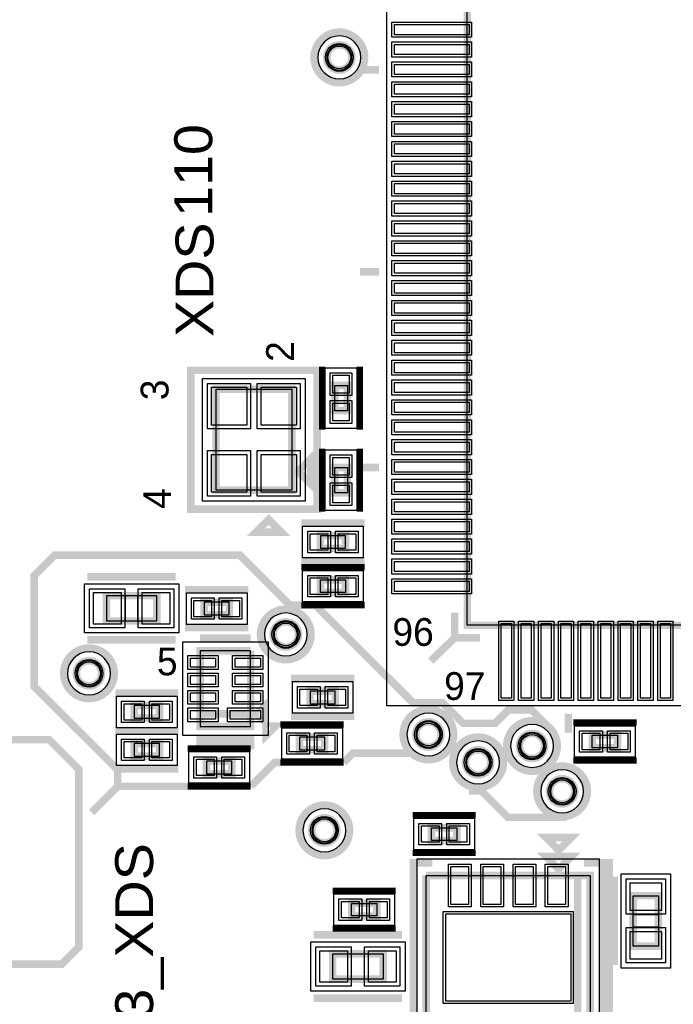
# Model space of a CAD drawing. Extents: x -10 to 137, y -32 to 198.
# Tile 43 of 83: x 100 to 113, y 62 to 82. Entities that reach past the tile are written whole.
import ezdxf

# ---------------------------------------------------------------- set-up
doc = ezdxf.new("R2010")
doc.units = 0
for name, color, linetype in [('BG_SILKSCREEN_TOP', 7, 'CONTINUOUS'), ('PG_ASSEMBLY_TOP', 120, 'CONTINUOUS'), ('PG_DFA_BOUND_TOP', 95, 'CONTINUOUS'), ('PG_PLACE_BOUND_TOP', 23, 'CONTINUOUS'), ('PG_SILKSCREEN_TOP', 7, 'CONTINUOUS'), ('PIN_PASTEMASK_TOP', 212, 'CONTINUOUS'), ('PIN_SOLDERMASK_TOP', 2, 'CONTINUOUS'), ('PIN_TOP', 3, 'CONTINUOUS'), ('VKO_TOP', 243, 'CONTINUOUS')]:
    doc.layers.add(name, color=color, linetype=linetype)

msp = doc.modelspace()

# ---------------------------------------------------------------- linework, layer by layer
at = {"layer": 'PG_ASSEMBLY_TOP', "const_width": 0.1524}
for points in [[(122.58802, 84.082636), (108.61802, 84.082636), (108.61802, 70.112636), (122.58802, 70.112636), (122.58802, 84.082636)], [(105.08742, 72.830436), (105.08742, 74.862436), (103.56342, 74.862436), (103.56342, 72.830436), (105.08742, 72.830436)], [(105.95102, 74.938636), (105.95102, 74.430636), (106.20502, 74.430636), (106.20502, 74.938636), (105.95102, 74.938636)], [(105.21442, 73.211436), (105.46842, 72.957436), (105.46842, 73.465436), (105.21442, 73.211436)], [(106.20502, 72.779636), (106.20502, 73.287636), (105.95102, 73.287636), (105.95102, 72.779636), (106.20502, 72.779636)], [(106.16946, 71.916036), (105.66146, 71.916036), (105.66146, 71.662036), (106.16946, 71.662036), (106.16946, 71.916036)], [(105.66146, 70.773036), (106.16946, 70.773036), (106.16946, 71.027036), (105.66146, 71.027036), (105.66146, 70.773036)], [(102.373684, 70.70852), (101.357684, 70.70852), (101.357684, 70.20052), (102.373684, 70.20052), (102.373684, 70.70852)], [(103.830374, 70.57644), (103.322374, 70.57644), (103.322374, 70.32244), (103.830374, 70.32244), (103.830374, 70.57644)], [(104.259888, 69.59981), (103.243888, 69.59981), (103.243888, 68.07581), (104.259888, 68.07581), (104.259888, 68.32981), (103.243888, 68.32981)], [(103.243888, 68.32981), (104.259888, 68.32981), (104.259888, 69.59981)], [(105.96245, 68.789804), (105.45445, 68.789804), (105.45445, 68.535804), (105.96245, 68.535804), (105.96245, 68.789804)], [(101.917754, 68.24345), (102.425754, 68.24345), (102.425754, 68.49745), (101.917754, 68.49745), (101.917754, 68.24345)], [(104.386888, 68.32981), (104.513888, 68.20281), (104.513888, 68.45681), (104.386888, 68.32981)], [(111.64062, 67.902836), (111.13262, 67.902836), (111.13262, 67.648836), (111.64062, 67.648836), (111.64062, 67.902836)], [(102.425754, 67.73545), (101.917754, 67.73545), (101.917754, 67.48145), (102.425754, 67.48145), (102.425754, 67.73545)], [(105.748836, 67.86245), (105.240836, 67.86245), (105.240836, 67.60845), (105.748836, 67.60845), (105.748836, 67.86245)], [(103.87965, 67.380612), (103.37165, 67.380612), (103.37165, 67.126612), (103.87965, 67.126612), (103.87965, 67.380612)], [(108.405676, 66.039746), (107.897676, 66.039746), (107.897676, 65.785746), (108.405676, 65.785746), (108.405676, 66.039746)], [(110.456726, 65.206626), (110.710726, 65.460626), (110.202726, 65.460626), (110.456726, 65.206626)], [(107.789726, 65.079626), (107.789726, 61.777626), (111.091726, 61.777626), (111.091726, 65.079626), (110.837726, 65.079626), (110.837726, 61.777626)], [(110.837726, 61.777626), (110.837726, 65.079626), (107.789726, 65.079626)], [(106.291126, 64.26454), (106.799126, 64.26454), (106.799126, 64.51854), (106.291126, 64.51854), (106.291126, 64.26454)], [(111.955326, 64.673226), (111.955326, 63.657226), (112.463326, 63.657226), (112.463326, 64.673226), (111.955326, 64.673226)], [(105.910126, 62.99454), (106.926126, 62.99454), (106.926126, 63.50254), (105.910126, 63.50254), (105.910126, 62.99454)]]:
    msp.add_lwpolyline(points, dxfattribs=at)
for points in [[(106.297984, 81.538572, 1), (105.789984, 81.538572, 1), (106.297984, 81.538572)], [(105.22077, 69.928994, 1), (104.71277, 69.928994, 1), (105.22077, 69.928994)], [(101.26218, 69.146674, 1), (100.75418, 69.146674, 1), (101.26218, 69.146674)], [(108.0897, 67.916298, 1), (107.5817, 67.916298, 1), (108.0897, 67.916298)], [(110.174024, 67.685666, 1), (109.666024, 67.685666, 1), (110.174024, 67.685666)], [(109.088936, 67.355466, 1), (108.580936, 67.355466, 1), (109.088936, 67.355466)], [(110.77956, 66.772536, 1), (110.27156, 66.772536, 1), (110.77956, 66.772536)], [(105.996994, 65.987676, 1), (105.488994, 65.987676, 1), (105.996994, 65.987676)]]:
    msp.add_lwpolyline(points, format="xyb", dxfattribs=at)
at = {"layer": 'PG_DFA_BOUND_TOP'}
for points in [[(107.00131, 68.495926), (107.00131, 85.699346), (124.20473, 85.699346), (124.20473, 68.495926)], [(105.76052, 74.074528), (105.76052, 75.294744), (106.39552, 75.294744), (106.39552, 74.074528)], [(103.292148, 72.612758), (103.292148, 75.080114), (105.358692, 75.080114), (105.358692, 72.612758)], [(105.76052, 72.423528), (105.76052, 73.643744), (106.39552, 73.643744), (106.39552, 72.423528)], [(106.525568, 72.106536), (106.525568, 71.471536), (105.305352, 71.471536), (105.305352, 72.106536)], [(105.305352, 71.217536), (106.525568, 71.217536), (106.525568, 70.582536), (105.305352, 70.582536)], [(102.81285, 70.94982), (102.81285, 69.95922), (100.918518, 69.95922), (100.918518, 70.94982)], [(104.186482, 70.76694), (104.186482, 70.13194), (102.966266, 70.13194), (102.966266, 70.76694)], [(104.609138, 69.77761), (104.609138, 67.89801), (102.8954, 67.89801), (102.8954, 69.77761)], [(106.318558, 68.980304), (106.318558, 68.345304), (105.098342, 68.345304), (105.098342, 68.980304)], [(101.561646, 68.05295), (101.561646, 68.68795), (102.781862, 68.68795), (102.781862, 68.05295)], [(106.104944, 68.05295), (106.104944, 67.41795), (104.884728, 67.41795), (104.884728, 68.05295)], [(110.776512, 68.093336), (111.996728, 68.093336), (111.996728, 67.458336), (110.776512, 67.458336)], [(102.781862, 67.92595), (102.781862, 67.29095), (101.561646, 67.29095), (101.561646, 67.92595)], [(104.235758, 67.571112), (104.235758, 66.936112), (103.015542, 66.936112), (103.015542, 67.571112)], [(108.761784, 65.595246), (107.541568, 65.595246), (107.541568, 66.230246), (108.761784, 66.230246)], [(111.269526, 61.44514), (107.611926, 61.44514), (107.611926, 65.412112), (111.269526, 65.412112)], [(112.704626, 63.21806), (111.714026, 63.21806), (111.714026, 65.112392), (112.704626, 65.112392)], [(105.935018, 64.70904), (107.155234, 64.70904), (107.155234, 64.07404), (105.935018, 64.07404)], [(105.47096, 63.74384), (107.365292, 63.74384), (107.365292, 62.75324), (105.47096, 62.75324)]]:
    msp.add_lwpolyline(points, close=True, dxfattribs=at)
for points in [[(106.475784, 81.538572, 1), (105.612184, 81.538572, 1)], [(105.39857, 69.928994, 1), (104.53497, 69.928994, 1)], [(101.43998, 69.146674, 1), (100.57638, 69.146674, 1)], [(108.2675, 67.916298, 1), (107.4039, 67.916298, 1)], [(110.351824, 67.685666, 1), (109.488224, 67.685666, 1)], [(109.266736, 67.355466, 1), (108.403136, 67.355466, 1)], [(110.95736, 66.772536, 1), (110.09376, 66.772536, 1)], [(106.174794, 65.987676, 1), (105.311194, 65.987676, 1)]]:
    msp.add_lwpolyline(points, format="xyb", close=True, dxfattribs=at)
at = {"layer": 'PG_PLACE_BOUND_TOP'}
for points in [[(108.61802, 70.112636), (108.61802, 84.082636), (122.58802, 84.082636), (122.58802, 70.112636)], [(105.95102, 74.430636), (105.95102, 74.938636), (106.20502, 74.938636), (106.20502, 74.430636)], [(103.56342, 72.830436), (103.56342, 74.862436), (105.08742, 74.862436), (105.08742, 72.830436)], [(105.95102, 72.779636), (105.95102, 73.287636), (106.20502, 73.287636), (106.20502, 72.779636)], [(106.16946, 71.916036), (105.66146, 71.916036), (105.66146, 71.662036), (106.16946, 71.662036)], [(105.66146, 71.027036), (106.16946, 71.027036), (106.16946, 70.773036), (105.66146, 70.773036)], [(102.373684, 70.70852), (101.357684, 70.70852), (101.357684, 70.20052), (102.373684, 70.20052)], [(103.830374, 70.57644), (103.322374, 70.57644), (103.322374, 70.32244), (103.830374, 70.32244)], [(104.259888, 68.07581), (104.259888, 69.59981), (103.243888, 69.59981), (103.243888, 68.07581)], [(105.96245, 68.789804), (105.45445, 68.789804), (105.45445, 68.535804), (105.96245, 68.535804)], [(101.917754, 68.24345), (102.425754, 68.24345), (102.425754, 68.49745), (101.917754, 68.49745)], [(105.748836, 67.86245), (105.240836, 67.86245), (105.240836, 67.60845), (105.748836, 67.60845)], [(111.13262, 67.902836), (111.64062, 67.902836), (111.64062, 67.648836), (111.13262, 67.648836)], [(102.425754, 67.73545), (101.917754, 67.73545), (101.917754, 67.48145), (102.425754, 67.48145)], [(103.87965, 67.380612), (103.37165, 67.380612), (103.37165, 67.126612), (103.87965, 67.126612)], [(108.405676, 65.785746), (107.897676, 65.785746), (107.897676, 66.039746), (108.405676, 66.039746)], [(111.091726, 61.777626), (107.789726, 61.777626), (107.789726, 65.079626), (111.091726, 65.079626)], [(112.463326, 63.657226), (111.955326, 63.657226), (111.955326, 64.673226), (112.463326, 64.673226)], [(106.291126, 64.51854), (106.799126, 64.51854), (106.799126, 64.26454), (106.291126, 64.26454)], [(105.910126, 63.50254), (106.926126, 63.50254), (106.926126, 62.99454), (105.910126, 62.99454)]]:
    msp.add_lwpolyline(points, close=True, dxfattribs=at)
for points in [[(106.297984, 81.538572, 1), (105.789984, 81.538572, 1)], [(105.22077, 69.928994, 1), (104.71277, 69.928994, 1)], [(101.26218, 69.146674, 1), (100.75418, 69.146674, 1)], [(108.0897, 67.916298, 1), (107.5817, 67.916298, 1)], [(110.174024, 67.685666, 1), (109.666024, 67.685666, 1)], [(109.088936, 67.355466, 1), (108.580936, 67.355466, 1)], [(110.77956, 66.772536, 1), (110.27156, 66.772536, 1)], [(105.996994, 65.987676, 1), (105.488994, 65.987676, 1)]]:
    msp.add_lwpolyline(points, format="xyb", close=True, dxfattribs=at)
at = {"layer": 'PG_SILKSCREEN_TOP', "const_width": 0.1524}
for points in [[(106.551984, 81.538572, 1), (105.535984, 81.538572, 1), (106.551984, 81.538572)], [(105.47477, 69.928994, 1), (104.45877, 69.928994, 1), (105.47477, 69.928994)], [(101.51618, 69.146674, 1), (100.50018, 69.146674, 1), (101.51618, 69.146674)], [(108.3437, 67.916298, 1), (107.3277, 67.916298, 1), (108.3437, 67.916298)], [(110.428024, 67.685666, 1), (109.412024, 67.685666, 1), (110.428024, 67.685666)], [(109.342936, 67.355466, 1), (108.326936, 67.355466, 1), (109.342936, 67.355466)], [(111.03356, 66.772536, 1), (110.01756, 66.772536, 1), (111.03356, 66.772536)], [(106.250994, 65.987676, 1), (105.234994, 65.987676, 1), (106.250994, 65.987676)]]:
    msp.add_lwpolyline(points, format="xyb", dxfattribs=at)
at = {"layer": 'PG_SILKSCREEN_TOP'}
for points, const_width in [([(106.84002, 81.288636), (106.45902, 81.288636)], 0.1524), ([(106.84002, 77.224636), (106.45902, 77.224636)], 0.1524), ([(103.05542, 72.449436), (103.05542, 75.243436), (105.59542, 75.243436), (105.59542, 72.449436), (103.05542, 72.449436)], 0.1524), ([(105.69702, 75.319636), (105.69702, 74.049636)], 0.127), ([(106.45902, 75.319636), (106.45902, 74.049636)], 0.127), ([(105.69702, 72.398636), (105.69702, 73.668636)], 0.127), ([(106.45902, 72.398636), (106.45902, 73.668636)], 0.127), ([(106.84002, 73.287636), (106.45902, 73.287636)], 0.1524), ([(104.621584, 72.242172), (104.367584, 71.988172), (104.875584, 71.988172), (104.621584, 72.242172)], 0.1524), ([(106.55046, 72.170036), (105.28046, 72.170036)], 0.1524), ([(105.28046, 70.519036), (105.047288, 70.519036), (104.044242, 71.522082), (100.315268, 71.522082), (99.906836, 71.11365), (99.906836, 68.880228), (101.58476, 67.202304), (101.58476, 66.872612)], 0.1524), ([(106.55046, 71.408036), (105.28046, 71.408036)], 0.1524), ([(105.28046, 71.281036), (106.55046, 71.281036)], 0.127), ([(102.754684, 71.08952), (100.976684, 71.08952)], 0.1524), ([(104.211374, 70.83044), (102.941374, 70.83044)], 0.1524), ([(105.28046, 70.519036), (105.562654, 70.519036), (107.5309, 68.55079), (108.127038, 68.55079), (108.536486, 68.141342), (109.17555, 68.141342), (109.442504, 68.408296), (109.907832, 68.408296), (110.304834, 68.011294)], 0.1524), ([(105.28046, 70.519036), (106.55046, 70.519036)], 0.127), ([(108.87202, 69.858636), (108.36402, 69.858636), (108.36402, 70.366636)], 0.1524), ([(104.211374, 70.06844), (102.941374, 70.06844)], 0.1524), ([(104.259888, 69.85381), (103.243888, 69.85381)], 0.1524), ([(108.36402, 69.858636), (107.883452, 69.397626)], 0.1524), ([(102.754684, 69.81952), (100.976684, 69.81952)], 0.1524), ([(88.495378, 69.499226), (96.486472, 69.499226), (98.174048, 67.81165), (100.209096, 67.81165), (100.804726, 67.21602), (100.804726, 63.64224), (100.457254, 63.294768), (88.297004, 63.294768), (87.60206, 63.989712), (87.60206, 68.605908), (88.495378, 69.499226)], 0.1524), ([(106.34345, 69.043804), (105.07345, 69.043804)], 0.1524), ([(101.536754, 68.75145), (102.806754, 68.75145)], 0.1524), ([(106.34345, 68.281804), (105.07345, 68.281804)], 0.1524), ([(110.65002, 68.334636), (110.65002, 67.953636)], 0.1524), ([(104.573832, 68.081652), (104.573832, 67.902074), (104.75341, 68.081652), (104.573832, 68.081652)], 0.1524), ([(106.129836, 68.11645), (104.859836, 68.11645)], 0.127), ([(112.02162, 68.156836), (110.75162, 68.156836)], 0.127), ([(102.806754, 67.98945), (101.536754, 67.98945)], 0.1524), ([(101.536754, 67.98945), (102.806754, 67.98945)], 0.1524), ([(104.259888, 67.82181), (104.259888, 67.69481), (103.243888, 67.69481), (103.243888, 67.82181), (104.259888, 67.82181)], 0.1524), ([(104.26065, 67.634612), (102.99065, 67.634612)], 0.127), ([(107.45089, 67.53987), (106.315256, 67.53987), (106.129836, 67.35445)], 0.1524), ([(104.859836, 67.35445), (104.742488, 67.35445), (104.26065, 66.872612)], 0.1524), ([(106.129836, 67.35445), (104.859836, 67.35445)], 0.127), ([(112.02162, 67.394836), (110.75162, 67.394836)], 0.127), ([(102.806754, 67.22745), (101.536754, 67.22745)], 0.1524), ([(102.99065, 66.872612), (101.58476, 66.872612), (101.060758, 66.34861)], 0.1524), ([(104.26065, 66.872612), (102.99065, 66.872612)], 0.127), ([(110.615222, 66.249296), (109.436154, 66.249296), (108.9025, 66.78295), (108.654596, 66.78295)], 0.1524), ([(108.786676, 66.293746), (107.516676, 66.293746)], 0.127), ([(110.456726, 65.587626), (110.710726, 65.841626), (110.202726, 65.841626), (110.456726, 65.587626)], 0.1524), ([(108.786676, 65.531746), (107.516676, 65.531746)], 0.127), ([(107.916726, 65.333626), (107.535726, 65.333626), (107.535726, 61.523626), (107.916726, 61.523626)], 0.1524), ([(111.472726, 61.523626), (111.472726, 65.333626), (110.964726, 65.333626)], 0.1524), ([(110.964726, 65.333626), (111.345726, 65.333626), (111.345726, 61.523626), (110.964726, 61.523626), (111.472726, 61.523626)], 0.1524), ([(111.574326, 65.054226), (111.574326, 63.276226)], 0.1524), ([(105.910126, 64.77254), (107.180126, 64.77254)], 0.127), ([(105.910126, 64.01054), (107.180126, 64.01054)], 0.127), ([(105.529126, 63.88354), (107.307126, 63.88354)], 0.1524), ([(105.529126, 62.61354), (107.307126, 62.61354)], 0.1524), ([(107.307126, 62.61354), (105.529126, 62.61354)], 0.1524)]:
    msp.add_lwpolyline(points, dxfattribs=dict(at, const_width=const_width))
at = {"layer": 'PIN_PASTEMASK_TOP'}
for points in [[(108.65231, 82.199226), (108.65231, 81.996026), (107.15371, 81.996026), (107.15371, 82.199226)], [(108.65231, 81.799176), (108.65231, 81.595976), (107.15371, 81.595976), (107.15371, 81.799176)], [(108.65231, 81.399126), (108.65231, 81.195926), (107.15371, 81.195926), (107.15371, 81.399126)], [(108.65231, 80.99933), (108.65231, 80.79613), (107.15371, 80.79613), (107.15371, 80.99933)], [(108.65231, 80.59928), (108.65231, 80.39608), (107.15371, 80.39608), (107.15371, 80.59928)], [(108.65231, 80.19923), (108.65231, 79.99603), (107.15371, 79.99603), (107.15371, 80.19923)], [(108.65231, 79.79918), (108.65231, 79.59598), (107.15371, 79.59598), (107.15371, 79.79918)], [(108.65231, 79.39913), (108.65231, 79.19593), (107.15371, 79.19593), (107.15371, 79.39913)], [(108.65231, 78.999334), (108.65231, 78.796134), (107.15371, 78.796134), (107.15371, 78.999334)], [(108.65231, 78.599284), (108.65231, 78.396084), (107.15371, 78.396084), (107.15371, 78.599284)], [(108.65231, 78.199234), (108.65231, 77.996034), (107.15371, 77.996034), (107.15371, 78.199234)], [(108.65231, 77.799184), (108.65231, 77.595984), (107.15371, 77.595984), (107.15371, 77.799184)], [(108.65231, 77.399134), (108.65231, 77.195934), (107.15371, 77.195934), (107.15371, 77.399134)], [(108.65231, 76.999338), (108.65231, 76.796138), (107.15371, 76.796138), (107.15371, 76.999338)], [(108.65231, 76.599288), (108.65231, 76.396088), (107.15371, 76.396088), (107.15371, 76.599288)], [(108.65231, 76.199238), (108.65231, 75.996038), (107.15371, 75.996038), (107.15371, 76.199238)], [(108.65231, 75.799188), (108.65231, 75.595988), (107.15371, 75.595988), (107.15371, 75.799188)], [(108.65231, 75.399138), (108.65231, 75.195938), (107.15371, 75.195938), (107.15371, 75.399138)], [(105.91292, 75.142344), (106.24312, 75.142344), (106.24312, 74.786744), (105.91292, 74.786744)], [(104.181148, 74.140314), (103.469948, 74.140314), (103.469948, 74.902314), (104.181148, 74.902314)], [(105.180892, 74.140314), (104.469692, 74.140314), (104.469692, 74.902314), (105.180892, 74.902314)], [(108.65231, 74.999342), (108.65231, 74.796142), (107.15371, 74.796142), (107.15371, 74.999342)], [(105.91292, 74.582528), (106.24312, 74.582528), (106.24312, 74.226928), (105.91292, 74.226928)], [(108.65231, 74.599292), (108.65231, 74.396092), (107.15371, 74.396092), (107.15371, 74.599292)], [(108.65231, 74.199242), (108.65231, 73.996042), (107.15371, 73.996042), (107.15371, 74.199242)], [(108.65231, 73.799192), (108.65231, 73.595992), (107.15371, 73.595992), (107.15371, 73.799192)], [(104.181148, 72.790558), (103.469948, 72.790558), (103.469948, 73.552558), (104.181148, 73.552558)], [(105.180892, 72.790558), (104.469692, 72.790558), (104.469692, 73.552558), (105.180892, 73.552558)], [(106.24312, 73.135744), (105.91292, 73.135744), (105.91292, 73.491344), (106.24312, 73.491344)], [(108.65231, 73.399142), (108.65231, 73.195942), (107.15371, 73.195942), (107.15371, 73.399142)], [(106.24312, 72.575928), (105.91292, 72.575928), (105.91292, 72.931528), (106.24312, 72.931528)], [(108.65231, 72.999346), (108.65231, 72.796146), (107.15371, 72.796146), (107.15371, 72.999346)], [(108.65231, 72.599296), (108.65231, 72.396096), (107.15371, 72.396096), (107.15371, 72.599296)], [(108.65231, 72.199246), (108.65231, 71.996046), (107.15371, 71.996046), (107.15371, 72.199246)], [(105.813352, 71.954136), (105.813352, 71.623936), (105.457752, 71.623936), (105.457752, 71.954136)], [(106.373168, 71.954136), (106.373168, 71.623936), (106.017568, 71.623936), (106.017568, 71.954136)], [(108.65231, 71.799196), (108.65231, 71.595996), (107.15371, 71.595996), (107.15371, 71.799196)], [(108.65231, 71.399146), (108.65231, 71.195946), (107.15371, 71.195946), (107.15371, 71.399146)], [(105.457752, 70.734936), (105.457752, 71.065136), (105.813352, 71.065136), (105.813352, 70.734936)], [(106.017568, 70.734936), (106.017568, 71.065136), (106.373168, 71.065136), (106.373168, 70.734936)], [(108.65231, 70.99935), (108.65231, 70.79615), (107.15371, 70.79615), (107.15371, 70.99935)], [(101.655118, 70.77202), (101.655118, 70.13702), (101.096318, 70.13702), (101.096318, 70.77202)], [(102.63505, 70.77202), (102.63505, 70.13702), (102.07625, 70.13702), (102.07625, 70.77202)], [(103.474266, 70.61454), (103.474266, 70.28434), (103.118666, 70.28434), (103.118666, 70.61454)], [(104.034082, 70.61454), (104.034082, 70.28434), (103.678482, 70.28434), (103.678482, 70.61454)], [(109.301534, 70.146926), (109.504734, 70.146926), (109.504734, 68.648326), (109.301534, 68.648326)], [(109.70133, 70.146926), (109.90453, 70.146926), (109.90453, 68.648326), (109.70133, 68.648326)], [(110.10138, 70.146926), (110.30458, 70.146926), (110.30458, 68.648326), (110.10138, 68.648326)], [(110.50143, 70.146926), (110.70463, 70.146926), (110.70463, 68.648326), (110.50143, 68.648326)], [(110.90148, 70.146926), (111.10468, 70.146926), (111.10468, 68.648326), (110.90148, 68.648326)], [(111.30153, 70.146926), (111.50473, 70.146926), (111.50473, 68.648326), (111.30153, 68.648326)], [(111.701326, 70.146926), (111.904526, 70.146926), (111.904526, 68.648326), (111.701326, 68.648326)], [(112.101376, 70.146926), (112.304576, 70.146926), (112.304576, 68.648326), (112.101376, 68.648326)], [(112.501426, 70.146926), (112.704626, 70.146926), (112.704626, 68.648326), (112.501426, 68.648326)], [(103.0478, 69.273928), (103.0478, 69.451728), (103.5558, 69.451728), (103.5558, 69.273928)], [(103.947976, 69.273928), (103.947976, 69.451728), (104.455976, 69.451728), (104.455976, 69.273928)], [(103.0478, 68.923916), (103.0478, 69.101716), (103.5558, 69.101716), (103.5558, 68.923916)], [(103.947976, 68.923916), (103.947976, 69.101716), (104.455976, 69.101716), (104.455976, 68.923916)], [(103.0478, 68.573904), (103.0478, 68.751704), (103.5558, 68.751704), (103.5558, 68.573904)], [(103.947976, 68.573904), (103.947976, 68.751704), (104.455976, 68.751704), (104.455976, 68.573904)], [(105.606342, 68.827904), (105.606342, 68.497704), (105.250742, 68.497704), (105.250742, 68.827904)], [(106.166158, 68.827904), (106.166158, 68.497704), (105.810558, 68.497704), (105.810558, 68.827904)], [(101.714046, 68.20535), (101.714046, 68.53555), (102.069646, 68.53555), (102.069646, 68.20535)], [(102.273862, 68.20535), (102.273862, 68.53555), (102.629462, 68.53555), (102.629462, 68.20535)], [(103.0478, 68.223892), (103.0478, 68.401692), (103.5558, 68.401692), (103.5558, 68.223892)], [(103.847138, 68.223892), (103.847138, 68.401692), (104.456738, 68.401692), (104.456738, 68.223892)], [(102.069646, 67.77355), (102.069646, 67.44335), (101.714046, 67.44335), (101.714046, 67.77355)], [(102.629462, 67.77355), (102.629462, 67.44335), (102.273862, 67.44335), (102.273862, 67.77355)], [(105.392728, 67.90055), (105.392728, 67.57035), (105.037128, 67.57035), (105.037128, 67.90055)], [(105.952544, 67.90055), (105.952544, 67.57035), (105.596944, 67.57035), (105.596944, 67.90055)], [(111.284512, 67.940936), (111.284512, 67.610736), (110.928912, 67.610736), (110.928912, 67.940936)], [(111.844328, 67.940936), (111.844328, 67.610736), (111.488728, 67.610736), (111.488728, 67.940936)], [(103.523542, 67.418712), (103.523542, 67.088512), (103.167942, 67.088512), (103.167942, 67.418712)], [(104.083358, 67.418712), (104.083358, 67.088512), (103.727758, 67.088512), (103.727758, 67.418712)], [(108.049568, 66.077846), (108.049568, 65.747646), (107.693968, 65.747646), (107.693968, 66.077846)], [(108.609384, 66.077846), (108.609384, 65.747646), (108.253784, 65.747646), (108.253784, 66.077846)], [(108.28782, 65.259712), (108.64342, 65.259712), (108.64342, 64.497712), (108.28782, 64.497712)], [(108.937806, 65.259712), (109.293406, 65.259712), (109.293406, 64.497712), (108.937806, 64.497712)], [(109.588046, 65.259712), (109.943646, 65.259712), (109.943646, 64.497712), (109.588046, 64.497712)], [(110.238032, 65.259712), (110.593632, 65.259712), (110.593632, 64.497712), (110.238032, 64.497712)], [(111.891826, 64.934592), (112.526826, 64.934592), (112.526826, 64.375792), (111.891826, 64.375792)], [(106.087418, 64.22644), (106.087418, 64.55664), (106.443018, 64.55664), (106.443018, 64.22644)], [(106.647234, 64.22644), (106.647234, 64.55664), (107.002834, 64.55664), (107.002834, 64.22644)], [(108.183426, 64.304926), (110.698026, 64.304926), (110.698026, 62.552326), (108.183426, 62.552326)], [(111.891826, 63.95466), (112.526826, 63.95466), (112.526826, 63.39586), (111.891826, 63.39586)], [(105.64876, 62.93104), (105.64876, 63.56604), (106.20756, 63.56604), (106.20756, 62.93104)], [(106.628692, 62.93104), (106.628692, 63.56604), (107.187492, 63.56604), (107.187492, 62.93104)]]:
    msp.add_lwpolyline(points, close=True, dxfattribs=at)
at = {"layer": 'PIN_SOLDERMASK_TOP'}
for points in [[(108.70311, 82.250026), (108.70311, 81.945226), (107.10291, 81.945226), (107.10291, 82.250026)], [(108.70311, 81.849976), (108.70311, 81.545176), (107.10291, 81.545176), (107.10291, 81.849976)], [(108.70311, 81.449926), (108.70311, 81.145126), (107.10291, 81.145126), (107.10291, 81.449926)], [(108.70311, 81.05013), (108.70311, 80.74533), (107.10291, 80.74533), (107.10291, 81.05013)], [(108.70311, 80.65008), (108.70311, 80.34528), (107.10291, 80.34528), (107.10291, 80.65008)], [(108.70311, 80.25003), (108.70311, 79.94523), (107.10291, 79.94523), (107.10291, 80.25003)], [(108.70311, 79.84998), (108.70311, 79.54518), (107.10291, 79.54518), (107.10291, 79.84998)], [(108.70311, 79.44993), (108.70311, 79.14513), (107.10291, 79.14513), (107.10291, 79.44993)], [(108.70311, 79.050134), (108.70311, 78.745334), (107.10291, 78.745334), (107.10291, 79.050134)], [(108.70311, 78.650084), (108.70311, 78.345284), (107.10291, 78.345284), (107.10291, 78.650084)], [(108.70311, 78.250034), (108.70311, 77.945234), (107.10291, 77.945234), (107.10291, 78.250034)], [(108.70311, 77.849984), (108.70311, 77.545184), (107.10291, 77.545184), (107.10291, 77.849984)], [(108.70311, 77.449934), (108.70311, 77.145134), (107.10291, 77.145134), (107.10291, 77.449934)], [(108.70311, 77.050138), (108.70311, 76.745338), (107.10291, 76.745338), (107.10291, 77.050138)], [(108.70311, 76.650088), (108.70311, 76.345288), (107.10291, 76.345288), (107.10291, 76.650088)], [(108.70311, 76.250038), (108.70311, 75.945238), (107.10291, 75.945238), (107.10291, 76.250038)], [(108.70311, 75.849988), (108.70311, 75.545188), (107.10291, 75.545188), (107.10291, 75.849988)], [(108.70311, 75.449938), (108.70311, 75.145138), (107.10291, 75.145138), (107.10291, 75.449938)], [(105.86212, 75.193144), (106.29392, 75.193144), (106.29392, 74.735944), (105.86212, 74.735944)], [(104.257348, 74.064114), (103.393748, 74.064114), (103.393748, 74.978514), (104.257348, 74.978514)], [(105.257092, 74.064114), (104.393492, 74.064114), (104.393492, 74.978514), (105.257092, 74.978514)], [(108.70311, 75.050142), (108.70311, 74.745342), (107.10291, 74.745342), (107.10291, 75.050142)], [(105.86212, 74.633328), (106.29392, 74.633328), (106.29392, 74.176128), (105.86212, 74.176128)], [(108.70311, 74.650092), (108.70311, 74.345292), (107.10291, 74.345292), (107.10291, 74.650092)], [(108.70311, 74.250042), (108.70311, 73.945242), (107.10291, 73.945242), (107.10291, 74.250042)], [(108.70311, 73.849992), (108.70311, 73.545192), (107.10291, 73.545192), (107.10291, 73.849992)], [(104.257348, 72.714358), (103.393748, 72.714358), (103.393748, 73.628758), (104.257348, 73.628758)], [(105.257092, 72.714358), (104.393492, 72.714358), (104.393492, 73.628758), (105.257092, 73.628758)], [(106.29392, 73.084944), (105.86212, 73.084944), (105.86212, 73.542144), (106.29392, 73.542144)], [(108.70311, 73.449942), (108.70311, 73.145142), (107.10291, 73.145142), (107.10291, 73.449942)], [(106.29392, 72.525128), (105.86212, 72.525128), (105.86212, 72.982328), (106.29392, 72.982328)], [(108.70311, 73.050146), (108.70311, 72.745346), (107.10291, 72.745346), (107.10291, 73.050146)], [(108.70311, 72.650096), (108.70311, 72.345296), (107.10291, 72.345296), (107.10291, 72.650096)], [(108.70311, 72.250046), (108.70311, 71.945246), (107.10291, 71.945246), (107.10291, 72.250046)], [(105.864152, 72.004936), (105.864152, 71.573136), (105.406952, 71.573136), (105.406952, 72.004936)], [(106.423968, 72.004936), (106.423968, 71.573136), (105.966768, 71.573136), (105.966768, 72.004936)], [(108.70311, 71.849996), (108.70311, 71.545196), (107.10291, 71.545196), (107.10291, 71.849996)], [(108.70311, 71.449946), (108.70311, 71.145146), (107.10291, 71.145146), (107.10291, 71.449946)], [(105.406952, 70.684136), (105.406952, 71.115936), (105.864152, 71.115936), (105.864152, 70.684136)], [(105.966768, 70.684136), (105.966768, 71.115936), (106.423968, 71.115936), (106.423968, 70.684136)], [(108.70311, 71.05015), (108.70311, 70.74535), (107.10291, 70.74535), (107.10291, 71.05015)], [(101.731318, 70.84822), (101.731318, 70.06082), (101.020118, 70.06082), (101.020118, 70.84822)], [(102.71125, 70.84822), (102.71125, 70.06082), (102.00005, 70.06082), (102.00005, 70.84822)], [(103.525066, 70.66534), (103.525066, 70.23354), (103.067866, 70.23354), (103.067866, 70.66534)], [(104.084882, 70.66534), (104.084882, 70.23354), (103.627682, 70.23354), (103.627682, 70.66534)], [(109.250734, 70.197726), (109.555534, 70.197726), (109.555534, 68.597526), (109.250734, 68.597526)], [(109.65053, 70.197726), (109.95533, 70.197726), (109.95533, 68.597526), (109.65053, 68.597526)], [(110.05058, 70.197726), (110.35538, 70.197726), (110.35538, 68.597526), (110.05058, 68.597526)], [(110.45063, 70.197726), (110.75543, 70.197726), (110.75543, 68.597526), (110.45063, 68.597526)], [(110.85068, 70.197726), (111.15548, 70.197726), (111.15548, 68.597526), (110.85068, 68.597526)], [(111.25073, 70.197726), (111.55553, 70.197726), (111.55553, 68.597526), (111.25073, 68.597526)], [(111.650526, 70.197726), (111.955326, 70.197726), (111.955326, 68.597526), (111.650526, 68.597526)], [(112.050576, 70.197726), (112.355376, 70.197726), (112.355376, 68.597526), (112.050576, 68.597526)], [(112.450626, 70.197726), (112.755426, 70.197726), (112.755426, 68.597526), (112.450626, 68.597526)], [(102.997, 69.223128), (102.997, 69.502528), (103.6066, 69.502528), (103.6066, 69.223128)], [(103.897176, 69.223128), (103.897176, 69.502528), (104.506776, 69.502528), (104.506776, 69.223128)], [(102.997, 68.873116), (102.997, 69.152516), (103.6066, 69.152516), (103.6066, 68.873116)], [(103.897176, 68.873116), (103.897176, 69.152516), (104.506776, 69.152516), (104.506776, 68.873116)], [(102.997, 68.523104), (102.997, 68.802504), (103.6066, 68.802504), (103.6066, 68.523104)], [(103.897176, 68.523104), (103.897176, 68.802504), (104.506776, 68.802504), (104.506776, 68.523104)], [(105.657142, 68.878704), (105.657142, 68.446904), (105.199942, 68.446904), (105.199942, 68.878704)], [(106.216958, 68.878704), (106.216958, 68.446904), (105.759758, 68.446904), (105.759758, 68.878704)], [(101.663246, 68.15455), (101.663246, 68.58635), (102.120446, 68.58635), (102.120446, 68.15455)], [(102.223062, 68.15455), (102.223062, 68.58635), (102.680262, 68.58635), (102.680262, 68.15455)], [(102.997, 68.173092), (102.997, 68.452492), (103.6066, 68.452492), (103.6066, 68.173092)], [(103.796338, 68.173092), (103.796338, 68.452492), (104.507538, 68.452492), (104.507538, 68.173092)], [(105.443528, 67.95135), (105.443528, 67.51955), (104.986328, 67.51955), (104.986328, 67.95135)], [(106.003344, 67.95135), (106.003344, 67.51955), (105.546144, 67.51955), (105.546144, 67.95135)], [(111.335312, 67.991736), (111.335312, 67.559936), (110.878112, 67.559936), (110.878112, 67.991736)], [(111.895128, 67.991736), (111.895128, 67.559936), (111.437928, 67.559936), (111.437928, 67.991736)], [(102.120446, 67.82435), (102.120446, 67.39255), (101.663246, 67.39255), (101.663246, 67.82435)], [(102.680262, 67.82435), (102.680262, 67.39255), (102.223062, 67.39255), (102.223062, 67.82435)], [(103.574342, 67.469512), (103.574342, 67.037712), (103.117142, 67.037712), (103.117142, 67.469512)], [(104.134158, 67.469512), (104.134158, 67.037712), (103.676958, 67.037712), (103.676958, 67.469512)], [(108.100368, 66.128646), (108.100368, 65.696846), (107.643168, 65.696846), (107.643168, 66.128646)], [(108.660184, 66.128646), (108.660184, 65.696846), (108.202984, 65.696846), (108.202984, 66.128646)], [(108.23702, 65.310512), (108.69422, 65.310512), (108.69422, 64.446912), (108.23702, 64.446912)], [(108.887006, 65.310512), (109.344206, 65.310512), (109.344206, 64.446912), (108.887006, 64.446912)], [(109.537246, 65.310512), (109.994446, 65.310512), (109.994446, 64.446912), (109.537246, 64.446912)], [(110.187232, 65.310512), (110.644432, 65.310512), (110.644432, 64.446912), (110.187232, 64.446912)], [(111.815626, 65.010792), (112.603026, 65.010792), (112.603026, 64.299592), (111.815626, 64.299592)], [(106.036618, 64.17564), (106.036618, 64.60744), (106.493818, 64.60744), (106.493818, 64.17564)], [(106.596434, 64.17564), (106.596434, 64.60744), (107.053634, 64.60744), (107.053634, 64.17564)], [(108.132626, 64.355726), (110.748826, 64.355726), (110.748826, 62.501526), (108.132626, 62.501526)], [(111.815626, 64.03086), (112.603026, 64.03086), (112.603026, 63.31966), (111.815626, 63.31966)], [(105.57256, 62.85484), (105.57256, 63.64224), (106.28376, 63.64224), (106.28376, 62.85484)], [(106.552492, 62.85484), (106.552492, 63.64224), (107.263692, 63.64224), (107.263692, 62.85484)]]:
    msp.add_lwpolyline(points, close=True, dxfattribs=at)
for centre in [(106.043984, 81.538572), (104.96677, 69.928994), (101.00818, 69.146674), (107.8357, 67.916298), (109.920024, 67.685666), (108.834936, 67.355466), (110.52556, 66.772536), (105.742994, 65.987676)]:
    msp.add_circle(centre, 0.2794, dxfattribs=at)
at = {"layer": 'PIN_TOP'}
for points in [[(108.65231, 82.199226), (108.65231, 81.996026), (107.15371, 81.996026), (107.15371, 82.199226)], [(108.65231, 81.799176), (108.65231, 81.595976), (107.15371, 81.595976), (107.15371, 81.799176)], [(108.65231, 81.399126), (108.65231, 81.195926), (107.15371, 81.195926), (107.15371, 81.399126)], [(108.65231, 80.99933), (108.65231, 80.79613), (107.15371, 80.79613), (107.15371, 80.99933)], [(108.65231, 80.59928), (108.65231, 80.39608), (107.15371, 80.39608), (107.15371, 80.59928)], [(108.65231, 80.19923), (108.65231, 79.99603), (107.15371, 79.99603), (107.15371, 80.19923)], [(108.65231, 79.79918), (108.65231, 79.59598), (107.15371, 79.59598), (107.15371, 79.79918)], [(108.65231, 79.39913), (108.65231, 79.19593), (107.15371, 79.19593), (107.15371, 79.39913)], [(108.65231, 78.999334), (108.65231, 78.796134), (107.15371, 78.796134), (107.15371, 78.999334)], [(108.65231, 78.599284), (108.65231, 78.396084), (107.15371, 78.396084), (107.15371, 78.599284)], [(108.65231, 78.199234), (108.65231, 77.996034), (107.15371, 77.996034), (107.15371, 78.199234)], [(108.65231, 77.799184), (108.65231, 77.595984), (107.15371, 77.595984), (107.15371, 77.799184)], [(108.65231, 77.399134), (108.65231, 77.195934), (107.15371, 77.195934), (107.15371, 77.399134)], [(108.65231, 76.999338), (108.65231, 76.796138), (107.15371, 76.796138), (107.15371, 76.999338)], [(108.65231, 76.599288), (108.65231, 76.396088), (107.15371, 76.396088), (107.15371, 76.599288)], [(108.65231, 76.199238), (108.65231, 75.996038), (107.15371, 75.996038), (107.15371, 76.199238)], [(108.65231, 75.799188), (108.65231, 75.595988), (107.15371, 75.595988), (107.15371, 75.799188)], [(108.65231, 75.399138), (108.65231, 75.195938), (107.15371, 75.195938), (107.15371, 75.399138)], [(105.91292, 75.142344), (106.24312, 75.142344), (106.24312, 74.786744), (105.91292, 74.786744)], [(104.181148, 74.140314), (103.469948, 74.140314), (103.469948, 74.902314), (104.181148, 74.902314)], [(105.180892, 74.140314), (104.469692, 74.140314), (104.469692, 74.902314), (105.180892, 74.902314)], [(108.65231, 74.999342), (108.65231, 74.796142), (107.15371, 74.796142), (107.15371, 74.999342)], [(105.91292, 74.582528), (106.24312, 74.582528), (106.24312, 74.226928), (105.91292, 74.226928)], [(108.65231, 74.599292), (108.65231, 74.396092), (107.15371, 74.396092), (107.15371, 74.599292)], [(108.65231, 74.199242), (108.65231, 73.996042), (107.15371, 73.996042), (107.15371, 74.199242)], [(108.65231, 73.799192), (108.65231, 73.595992), (107.15371, 73.595992), (107.15371, 73.799192)], [(104.181148, 72.790558), (103.469948, 72.790558), (103.469948, 73.552558), (104.181148, 73.552558)], [(105.180892, 72.790558), (104.469692, 72.790558), (104.469692, 73.552558), (105.180892, 73.552558)], [(106.24312, 73.135744), (105.91292, 73.135744), (105.91292, 73.491344), (106.24312, 73.491344)], [(108.65231, 73.399142), (108.65231, 73.195942), (107.15371, 73.195942), (107.15371, 73.399142)], [(106.24312, 72.575928), (105.91292, 72.575928), (105.91292, 72.931528), (106.24312, 72.931528)], [(108.65231, 72.999346), (108.65231, 72.796146), (107.15371, 72.796146), (107.15371, 72.999346)], [(108.65231, 72.599296), (108.65231, 72.396096), (107.15371, 72.396096), (107.15371, 72.599296)], [(108.65231, 72.199246), (108.65231, 71.996046), (107.15371, 71.996046), (107.15371, 72.199246)], [(105.813352, 71.954136), (105.813352, 71.623936), (105.457752, 71.623936), (105.457752, 71.954136)], [(106.373168, 71.954136), (106.373168, 71.623936), (106.017568, 71.623936), (106.017568, 71.954136)], [(108.65231, 71.799196), (108.65231, 71.595996), (107.15371, 71.595996), (107.15371, 71.799196)], [(108.65231, 71.399146), (108.65231, 71.195946), (107.15371, 71.195946), (107.15371, 71.399146)], [(105.457752, 70.734936), (105.457752, 71.065136), (105.813352, 71.065136), (105.813352, 70.734936)], [(106.017568, 70.734936), (106.017568, 71.065136), (106.373168, 71.065136), (106.373168, 70.734936)], [(108.65231, 70.99935), (108.65231, 70.79615), (107.15371, 70.79615), (107.15371, 70.99935)], [(101.655118, 70.77202), (101.655118, 70.13702), (101.096318, 70.13702), (101.096318, 70.77202)], [(102.63505, 70.77202), (102.63505, 70.13702), (102.07625, 70.13702), (102.07625, 70.77202)], [(103.474266, 70.61454), (103.474266, 70.28434), (103.118666, 70.28434), (103.118666, 70.61454)], [(104.034082, 70.61454), (104.034082, 70.28434), (103.678482, 70.28434), (103.678482, 70.61454)], [(109.301534, 70.146926), (109.504734, 70.146926), (109.504734, 68.648326), (109.301534, 68.648326)], [(109.70133, 70.146926), (109.90453, 70.146926), (109.90453, 68.648326), (109.70133, 68.648326)], [(110.10138, 70.146926), (110.30458, 70.146926), (110.30458, 68.648326), (110.10138, 68.648326)], [(110.50143, 70.146926), (110.70463, 70.146926), (110.70463, 68.648326), (110.50143, 68.648326)], [(110.90148, 70.146926), (111.10468, 70.146926), (111.10468, 68.648326), (110.90148, 68.648326)], [(111.30153, 70.146926), (111.50473, 70.146926), (111.50473, 68.648326), (111.30153, 68.648326)], [(111.701326, 70.146926), (111.904526, 70.146926), (111.904526, 68.648326), (111.701326, 68.648326)], [(112.101376, 70.146926), (112.304576, 70.146926), (112.304576, 68.648326), (112.101376, 68.648326)], [(112.501426, 70.146926), (112.704626, 70.146926), (112.704626, 68.648326), (112.501426, 68.648326)], [(103.0478, 69.273928), (103.0478, 69.451728), (103.5558, 69.451728), (103.5558, 69.273928)], [(103.947976, 69.273928), (103.947976, 69.451728), (104.455976, 69.451728), (104.455976, 69.273928)], [(103.0478, 68.923916), (103.0478, 69.101716), (103.5558, 69.101716), (103.5558, 68.923916)], [(103.947976, 68.923916), (103.947976, 69.101716), (104.455976, 69.101716), (104.455976, 68.923916)], [(103.0478, 68.573904), (103.0478, 68.751704), (103.5558, 68.751704), (103.5558, 68.573904)], [(103.947976, 68.573904), (103.947976, 68.751704), (104.455976, 68.751704), (104.455976, 68.573904)], [(105.606342, 68.827904), (105.606342, 68.497704), (105.250742, 68.497704), (105.250742, 68.827904)], [(106.166158, 68.827904), (106.166158, 68.497704), (105.810558, 68.497704), (105.810558, 68.827904)], [(101.714046, 68.20535), (101.714046, 68.53555), (102.069646, 68.53555), (102.069646, 68.20535)], [(102.273862, 68.20535), (102.273862, 68.53555), (102.629462, 68.53555), (102.629462, 68.20535)], [(103.0478, 68.223892), (103.0478, 68.401692), (103.5558, 68.401692), (103.5558, 68.223892)], [(103.847138, 68.223892), (103.847138, 68.401692), (104.456738, 68.401692), (104.456738, 68.223892)], [(102.069646, 67.77355), (102.069646, 67.44335), (101.714046, 67.44335), (101.714046, 67.77355)], [(102.629462, 67.77355), (102.629462, 67.44335), (102.273862, 67.44335), (102.273862, 67.77355)], [(105.392728, 67.90055), (105.392728, 67.57035), (105.037128, 67.57035), (105.037128, 67.90055)], [(105.952544, 67.90055), (105.952544, 67.57035), (105.596944, 67.57035), (105.596944, 67.90055)], [(111.284512, 67.940936), (111.284512, 67.610736), (110.928912, 67.610736), (110.928912, 67.940936)], [(111.844328, 67.940936), (111.844328, 67.610736), (111.488728, 67.610736), (111.488728, 67.940936)], [(103.523542, 67.418712), (103.523542, 67.088512), (103.167942, 67.088512), (103.167942, 67.418712)], [(104.083358, 67.418712), (104.083358, 67.088512), (103.727758, 67.088512), (103.727758, 67.418712)], [(108.049568, 66.077846), (108.049568, 65.747646), (107.693968, 65.747646), (107.693968, 66.077846)], [(108.609384, 66.077846), (108.609384, 65.747646), (108.253784, 65.747646), (108.253784, 66.077846)], [(108.28782, 65.259712), (108.64342, 65.259712), (108.64342, 64.497712), (108.28782, 64.497712)], [(108.937806, 65.259712), (109.293406, 65.259712), (109.293406, 64.497712), (108.937806, 64.497712)], [(109.588046, 65.259712), (109.943646, 65.259712), (109.943646, 64.497712), (109.588046, 64.497712)], [(110.238032, 65.259712), (110.593632, 65.259712), (110.593632, 64.497712), (110.238032, 64.497712)], [(111.891826, 64.934592), (112.526826, 64.934592), (112.526826, 64.375792), (111.891826, 64.375792)], [(106.087418, 64.22644), (106.087418, 64.55664), (106.443018, 64.55664), (106.443018, 64.22644)], [(106.647234, 64.22644), (106.647234, 64.55664), (107.002834, 64.55664), (107.002834, 64.22644)], [(108.183426, 64.304926), (110.698026, 64.304926), (110.698026, 62.552326), (108.183426, 62.552326)], [(111.891826, 63.95466), (112.526826, 63.95466), (112.526826, 63.39586), (111.891826, 63.39586)], [(105.64876, 62.93104), (105.64876, 63.56604), (106.20756, 63.56604), (106.20756, 62.93104)], [(106.628692, 62.93104), (106.628692, 63.56604), (107.187492, 63.56604), (107.187492, 62.93104)]]:
    msp.add_lwpolyline(points, close=True, dxfattribs=at)
for centre in [(106.043984, 81.538572), (104.96677, 69.928994), (101.00818, 69.146674), (107.8357, 67.916298), (109.920024, 67.685666), (108.834936, 67.355466), (110.52556, 66.772536), (105.742994, 65.987676)]:
    msp.add_circle(centre, 0.2286, dxfattribs=at)
at = {"layer": 'VKO_TOP'}
for points in [[(101.992684, 70.20052), (101.992684, 70.70852), (101.738684, 70.70852), (101.738684, 70.20052)], [(112.463326, 64.038226), (111.955326, 64.038226), (111.955326, 64.292226), (112.463326, 64.292226)], [(106.291126, 63.50254), (106.545126, 63.50254), (106.545126, 62.99454), (106.291126, 62.99454)]]:
    msp.add_lwpolyline(points, close=True, dxfattribs=at)

# ---------------------------------------------------------------- texts
at = {"layer": 'BG_SILKSCREEN_TOP', "width": 1.1}
for s, p in [('110', (103.486458, 78.327504)), ('XDS', (103.511604, 75.91298)), ('3V3_XDS', (102.29723, 60.807854))]:
    msp.add_text(s, height=0.762, rotation=90, dxfattribs=at).set_placement(p)
at = {"layer": 'PG_SILKSCREEN_TOP'}
for s, rotation, p in [('2', 90, (105.1306, 75.4126)), ('3', 90, (102.606856, 74.641456)), ('4', 90, (102.656386, 72.457564)), ('96', 180, (107.945174, 70.258178))]:
    msp.add_text(s, height=0.5588, rotation=rotation, dxfattribs=at).set_placement(p)
for s, p in [('5', (102.373938, 69.106796)), ('97', (108.151168, 68.611242))]:
    msp.add_text(s, height=0.5588, dxfattribs=at).set_placement(p)

doc.saveas('drawing.dxf')
